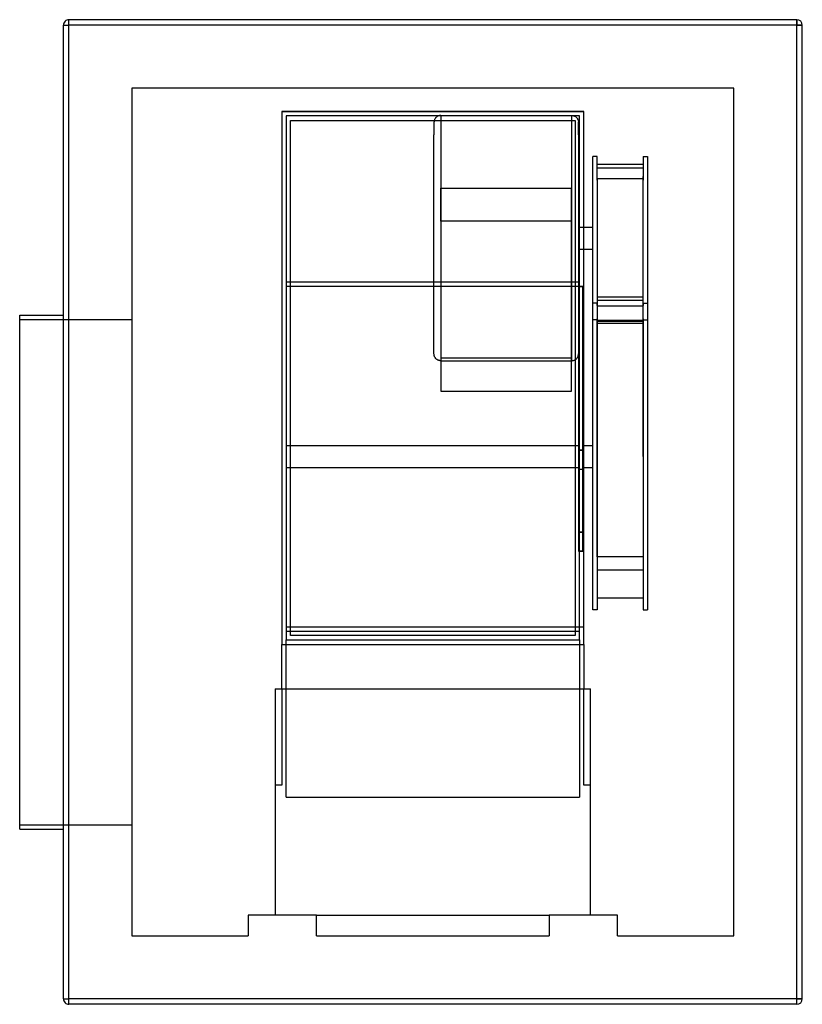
# Model space of a CAD drawing. Header units: millimetres. Extents: x -378 to 338, y -450 to 450.
import ezdxf

# ---------------------------------------------------------------- set-up
doc = ezdxf.new("R2010")
doc.units = ezdxf.units.MM
doc.layers.add('HIDDEN', color=7, linetype='Continuous')
doc.layers.add('THICK', color=7, linetype='Continuous')

msp = doc.modelspace()

# ---------------------------------------------------------------- linework, layer by layer
at = {"layer": 'HIDDEN'}
for p, q in [((-337.5, 445), (-337.5, 445)), ((-337.5, 445), (-332.5, 445)), ((-332.5, 450), (-332.5, 450)), ((-332.5, 445), (-332.5, 450)), ((332.5, 445), (-332.5, 445)), ((-332.5, -445), (-332.5, 445)), ((332.5, 445), (332.5, 450)), ((332.5, 450), (332.5, 450)), ((332.5, -445), (332.5, 445)), ((332.5, 445), (337.5, 445)), ((337.5, 445), (337.5, 445)), ((-275, 387.5), (-275, -387.5)), ((275, 387.5), (-275, 387.5)), ((-275, 387.5), (-275, 387.5)), ((275, -387.5), (275, 387.5)), ((275, 387.5), (275, 387.5)), ((-138, 366), (-138, -121)), ((-138, 366), (-138, 366)), ((138, 366), (-138, 366)), ((-138, 366), (138, 366)), ((-138, 366), (138, 366)), ((-134, 362), (-134, 362)), ((-134, 362), (-134, 362)), ((2.52, 360.29), (2.24, 359.95)), ((2.82, 360.62), (2.52, 360.29)), ((3.15, 360.92), (2.82, 360.62)), ((3.5, 361.2), (3.15, 360.92)), ((3.86, 361.45), (3.5, 361.2)), ((4.24, 361.68), (3.86, 361.45)), ((4.64, 361.88), (4.24, 361.68)), ((5.05, 362.05), (4.64, 361.88)), ((5.47, 362.19), (5.05, 362.05)), ((5.9, 362.3), (5.47, 362.19)), ((6.34, 362.38), (5.9, 362.3)), ((6.78, 362.43), (6.34, 362.38)), ((7.23, 362.44), (6.78, 362.43)), ((7.23, 362.44), (7.23, 296.05)), ((7.23, 362.44), (126.77, 362.44)), ((126.77, 362.44), (126.77, 296.05)), ((126.77, 362.44), (127.22, 362.43)), ((127.22, 362.43), (127.66, 362.38)), ((127.66, 362.38), (128.1, 362.3)), ((128.1, 362.3), (128.53, 362.19)), ((128.53, 362.19), (128.95, 362.05)), ((128.95, 362.05), (129.36, 361.88)), ((129.36, 361.88), (129.76, 361.68)), ((129.76, 361.68), (130.14, 361.45)), ((130.14, 361.45), (130.5, 361.2)), ((130.5, 361.2), (130.85, 360.92)), ((130.85, 360.92), (131.18, 360.62)), ((131.18, 360.62), (131.48, 360.29)), ((131.48, 360.29), (131.76, 359.95)), ((134, 362), (134, 362)), ((134, 362), (134, 362)), ((138, -121), (138, 366)), ((138, 366), (138, 366)), ((-130, 358), (-130, 358)), ((1.02, 356.66), (1, 356.21)), ((1, 356.21), (1, 344.68)), ((1.06, 357.1), (1.02, 356.66)), ((1.14, 357.54), (1.06, 357.1)), ((1.25, 357.97), (1.14, 357.54)), ((1.39, 358.39), (1.25, 357.97)), ((1.56, 358.8), (1.39, 358.39)), ((1.76, 359.2), (1.56, 358.8)), ((1.99, 359.58), (1.76, 359.2)), ((2.24, 359.95), (1.99, 359.58)), ((130, 358), (130, 358)), ((131.76, 359.95), (132.01, 359.58)), ((132.01, 359.58), (132.24, 359.2)), ((132.24, 359.2), (132.44, 358.8)), ((132.44, 358.8), (132.61, 358.39)), ((132.61, 358.39), (132.75, 357.97)), ((132.75, 357.97), (132.86, 357.54)), ((132.86, 357.54), (132.94, 357.1)), ((132.94, 357.1), (132.98, 356.66)), ((132.98, 356.66), (133, 356.21)), ((133, 344.68), (133, 356.21)), ((1, 202.3), (1, 344.68)), ((133, 344.68), (133, 206.32)), ((146, 216.43), (146, 325.08)), ((150, 325.08), (146, 325.08)), ((150, 303.43), (150, 325.08)), ((192, 325.08), (192, 303.43)), ((192, 325.08), (196, 325.08)), ((196, 325.08), (196, 216.43)), ((192, 317.63), (150, 317.63)), ((150, 314.69), (192, 314.69)), ((192, 280.9), (192, 306.77)), ((7.23, 301.24), (7.23, 138.27)), ((126.77, 301.24), (126.77, 138.27)), ((150, 304.65), (150, 294.46)), ((192, 304.65), (150, 304.65)), ((150, 303.43), (150, 190.48)), ((150, 303.43), (150, 280.9)), ((192, 294.46), (192, 304.65)), ((192, 190.48), (192, 303.43)), ((7.23, 265.91), (7.23, 296.05)), ((7.23, 296.05), (126.77, 296.05)), ((126.77, 265.91), (126.77, 296.05)), ((150, 294.46), (150, 216.43)), ((192, 216.43), (192, 294.46)), ((150, 280.9), (150, 196.63)), ((192, 196.63), (192, 280.9)), ((126.77, 265.91), (7.23, 265.91)), ((7.23, 265.91), (7.23, 110.56)), ((126.77, 110.56), (126.77, 265.91)), ((133, 260.36), (146, 260.36)), ((133, 240.36), (146, 240.36)), ((146, 190.76), (146, 216.43)), ((150, 216.43), (150, 189.42)), ((192, 190.76), (192, 216.43)), ((196, 216.43), (196, 189.05)), ((-134, 210.32), (-130, 210.32)), ((130, 210.32), (134, 210.32)), ((-134, 206.32), (133, 206.32)), ((1, 144.5), (1, 202.3)), ((133, 206.32), (133, 206)), ((133, 206), (137, 206)), ((133, 206), (133, 56.42)), ((137, 206), (133, 206)), ((137, 206), (137, 206.32)), ((137, 206.32), (138, 206.32)), ((137, 56.42), (137, 206)), ((146, 50.65), (146, 190.76)), ((150, 190.76), (146, 190.76)), ((150, 196.63), (192, 196.63)), ((150, 196.63), (150, 190.76)), ((150, 193.78), (192, 193.78)), ((150, 190.76), (150, 50.65)), ((150, 188.9), (150, 190.48)), ((192, 190.76), (192, 196.63)), ((192, 50.65), (192, 190.76)), ((192, 190.76), (196, 190.76)), ((192, 190.48), (192, 188.9)), ((196, 190.76), (196, 50.65)), ((150, 188.9), (150, 172.75)), ((192, 188.09), (150, 188.09)), ((192, 172.75), (192, 188.9)), ((-377.5, 176), (-275, 176)), ((150, 175.63), (146, 175.63)), ((150, 175.63), (150, 176.61)), ((150, -12.22), (150, 175.63)), ((192, 175.19), (150, 175.19)), ((150, 174.53), (192, 174.53)), ((150, 50.65), (150, 172.98)), ((150, 172.75), (192, 172.75)), ((192, 176.61), (192, 175.63)), ((192, 175.63), (192, -12.22)), ((192, 175.63), (196, 175.63)), ((192, 172.75), (192, 50.65)), ((1.02, 144.05), (1, 144.5)), ((1.06, 143.61), (1.02, 144.05)), ((132.94, 143.61), (132.98, 144.05)), ((132.98, 144.05), (133, 144.5)), ((1.14, 143.17), (1.06, 143.61)), ((1.25, 142.74), (1.14, 143.17)), ((1.39, 142.32), (1.25, 142.74)), ((1.56, 141.91), (1.39, 142.32)), ((1.76, 141.51), (1.56, 141.91)), ((1.99, 141.13), (1.76, 141.51)), ((2.24, 140.77), (1.99, 141.13)), ((2.52, 140.42), (2.24, 140.77)), ((2.82, 140.09), (2.52, 140.42)), ((3.15, 139.79), (2.82, 140.09)), ((3.5, 139.51), (3.15, 139.79)), ((3.86, 139.26), (3.5, 139.51)), ((4.24, 139.03), (3.86, 139.26)), ((4.64, 138.83), (4.24, 139.03)), ((5.05, 138.66), (4.64, 138.83)), ((5.47, 138.52), (5.05, 138.66)), ((5.9, 138.41), (5.47, 138.52)), ((6.34, 138.33), (5.9, 138.41)), ((6.78, 138.29), (6.34, 138.33)), ((7.23, 138.27), (6.78, 138.29)), ((126.77, 140.7), (7.23, 140.7)), ((7.23, 138.27), (126.77, 138.27)), ((126.77, 138.27), (127.22, 138.29)), ((127.22, 138.29), (127.66, 138.33)), ((127.66, 138.33), (128.1, 138.41)), ((128.1, 138.41), (128.53, 138.52)), ((128.53, 138.52), (128.95, 138.66)), ((128.95, 138.66), (129.36, 138.83)), ((129.36, 138.83), (129.76, 139.03)), ((129.76, 139.03), (130.14, 139.26)), ((130.14, 139.26), (130.5, 139.51)), ((130.5, 139.51), (130.85, 139.79)), ((130.85, 139.79), (131.18, 140.09)), ((131.18, 140.09), (131.48, 140.42)), ((131.48, 140.42), (131.76, 140.77)), ((131.76, 140.77), (132.01, 141.13)), ((132.01, 141.13), (132.24, 141.51)), ((132.24, 141.51), (132.44, 141.91)), ((132.44, 141.91), (132.61, 142.32)), ((132.61, 142.32), (132.75, 142.74)), ((132.75, 142.74), (132.86, 143.17)), ((132.86, 143.17), (132.94, 143.61)), ((7.23, 110.56), (126.77, 110.56)), ((-134, 60.65), (133, 60.65)), ((133, 56.42), (137, 56.42)), ((137, 56.42), (133, 56.42)), ((133, 56.42), (133, -18.37)), ((137, 60.65), (146, 60.65)), ((137, -18.37), (137, 56.42)), ((146, -89.46), (146, 50.65)), ((150, -40.97), (150, 50.65)), ((150, 50.65), (150, -89.46)), ((192, 50.65), (192, -40.97)), ((192, 50.65), (192, -89.46)), ((196, 50.65), (196, -89.46)), ((-134, 40.65), (133, 40.65)), ((133, 39.1), (137, 39.1)), ((137, 40.65), (146, 40.65)), ((150, -24.42), (150, -12.22)), ((192, -12.22), (192, -24.42)), ((133, -18.37), (137, -18.37)), ((137, -18.37), (133, -18.37)), ((133, -18.37), (133, -35.69)), ((137, -35.69), (137, -18.37)), ((137, -35.69), (133, -35.69)), ((133, -35.69), (137, -35.69)), ((192, -40.97), (150, -40.97)), ((150, -52.81), (192, -52.81)), ((192, -78.89), (150, -78.89)), ((150, -89.46), (146, -89.46)), ((192, -89.46), (196, -89.46)), ((-134, -105.03), (138, -105.03)), ((-134, -109.03), (-130, -109.03)), ((-134, -260.7), (-134, -117)), ((-134, -117), (-134, -117)), ((-134, -117), (-134, -117)), ((-130, -113), (-130, -113)), ((130, -109.03), (134, -109.03)), ((130, -113), (130, -113)), ((134, -117), (134, -260.7)), ((134, -117), (134, -117)), ((134, -117), (134, -117)), ((-138, -161.73), (-138, -121)), ((-138, -121), (-138, -121)), ((-138, -121), (138, -121)), ((138, -121), (138, -161.73)), ((138, -121), (138, -121)), ((-144, -161.73), (-144, -161.73)), ((-144, -161.73), (-144, -161.73)), ((-144, -161.73), (144, -161.73)), ((-144, -161.73), (-144, -368.5)), ((-138, -161.73), (-138, -161.73)), ((-138, -161.73), (-138, -161.73)), ((-138, -161.73), (-138, -249.7)), ((138, -161.73), (138, -161.73)), ((138, -249.7), (138, -161.73)), ((138, -161.73), (138, -161.73)), ((144, -161.73), (144, -161.73)), ((144, -161.73), (144, -161.73)), ((144, -368.5), (144, -161.73)), ((-138, -249.7), (-144, -249.7)), ((144, -249.7), (138, -249.7)), ((-134, -260.7), (134, -260.7)), ((-377.5, -286), (-275, -286)), ((-168.75, -368.5), (-168.75, -368.5)), ((-106.25, -368.5), (-168.75, -368.5)), ((-168.75, -368.5), (-168.75, -387.5)), ((-144, -368.5), (-144, -368.5)), ((-106.25, -368.5), (106.25, -368.5)), ((-106.25, -368.5), (-106.25, -368.5)), ((-106.25, -368.5), (-106.25, -368.5)), ((-106.25, -368.5), (-106.25, -368.5)), ((-106.25, -387.5), (-106.25, -368.5)), ((106.25, -368.5), (106.25, -368.5)), ((168.75, -368.5), (106.25, -368.5)), ((106.25, -368.5), (106.25, -387.5)), ((106.25, -368.5), (106.25, -368.5)), ((106.25, -368.5), (106.25, -368.5)), ((144, -368.5), (144, -368.5)), ((168.75, -387.5), (168.75, -368.5)), ((168.75, -368.5), (168.75, -368.5)), ((-275, -387.5), (-168.75, -387.5)), ((-275, -387.5), (-275, -387.5)), ((-168.75, -387.5), (-168.75, -387.5)), ((-106.25, -387.5), (-106.25, -387.5)), ((-106.25, -387.5), (106.25, -387.5)), ((106.25, -387.5), (106.25, -387.5)), ((168.75, -387.5), (275, -387.5)), ((168.75, -387.5), (168.75, -387.5)), ((275, -387.5), (275, -387.5)), ((-337.5, -445), (-332.5, -445)), ((-337.5, -445), (-337.5, -445)), ((332.5, -445), (-332.5, -445)), ((-332.5, -450), (-332.5, -445)), ((-332.5, -450), (-332.5, -450)), ((332.5, -445), (337.5, -445)), ((332.5, -450), (332.5, -445)), ((332.5, -450), (332.5, -450)), ((337.5, -445), (337.5, -445))]:
    msp.add_line(p, q, dxfattribs=at)
at = {"layer": 'THICK'}
for p, q in [((-337.5, 445), (-332.5, 445)), ((-337.5, -445), (-337.5, 445)), ((-332.5, 445), (-332.5, 450)), ((332.5, 450), (-332.5, 450)), ((332.5, 445), (-332.5, 445)), ((-332.5, -445), (-332.5, 445)), ((332.5, 450), (332.5, 445)), ((337.5, 445), (332.5, 445)), ((332.5, -445), (332.5, 445)), ((337.5, -445), (337.5, 445)), ((-134, 362), (-134, -117)), ((134, 362), (-134, 362)), ((134, -117), (134, 362)), ((-130, 358), (130, 358)), ((-130, -113), (-130, 358)), ((130, 358), (130, -113)), ((-130, 210.32), (130, 210.32)), ((-377.5, -55), (-377.5, 180)), ((-377.5, 180), (-337.5, 180)), ((-377.5, -290), (-377.5, -55)), ((-134, -117), (134, -117)), ((-130, -109.03), (130, -109.03)), ((130, -113), (-130, -113)), ((-377.5, -290), (-337.5, -290)), ((-337.5, -445), (-332.5, -445)), ((332.5, -445), (-332.5, -445)), ((-332.5, -450), (-332.5, -445)), ((332.5, -450), (-332.5, -450)), ((337.5, -445), (332.5, -445)), ((332.5, -450), (332.5, -445))]:
    msp.add_line(p, q, dxfattribs=at)
for centre, start, end in [((-332.5, 445), 89.99998, 180.00002), ((332.5, 445), 0, 89.99998), ((-332.5, -445), 180.00002, 270.00002), ((332.5, -445), 270.00002, 0)]:
    msp.add_arc(centre, 5, start, end, dxfattribs=at)

doc.saveas('drawing.dxf')
